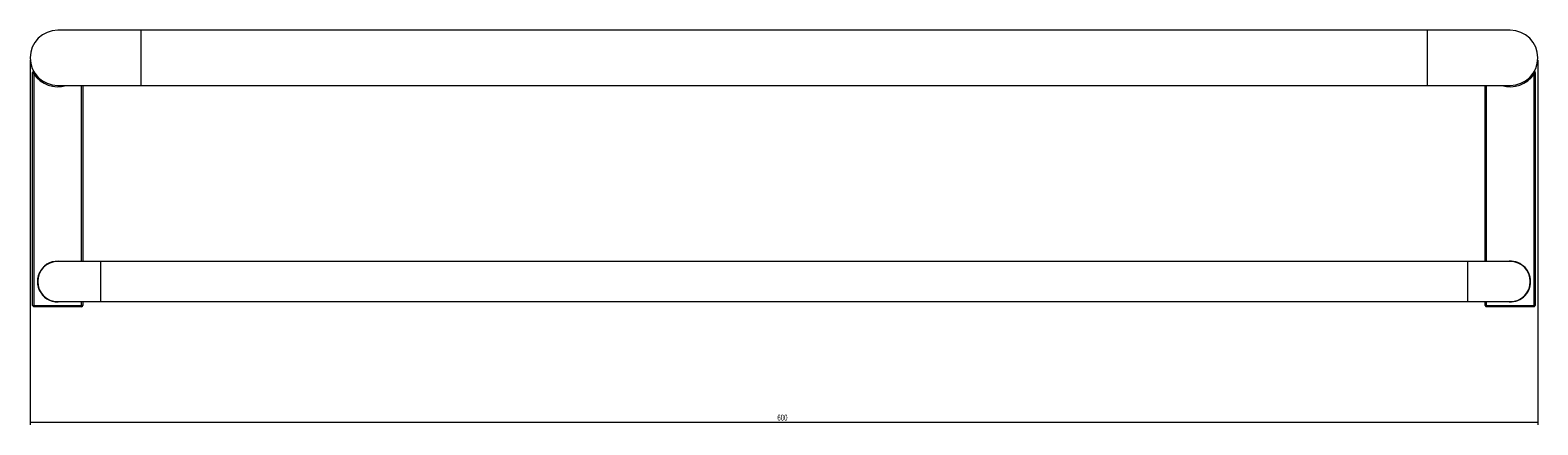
# Model space of a CAD drawing. Header units: millimetres. Extents: x -1167 to 446, y -41 to 796.
# Tile 2 of 4: x -1167 to -567, y 639 to 796. Entities that reach past the tile are written whole.
import ezdxf

# ---------------------------------------------------------------- set-up
doc = ezdxf.new("R2010")
doc.units = ezdxf.units.MM
doc.styles.add('SLDTEXTSTYLE0', font='TXT', dxfattribs={"width": 0.605})
doc.dimstyles.new('SLDDIMSTYLE0', dxfattribs={"dimtxt": 2.311487, "dimasz": 2.5, "dimexe": 0, "dimexo": 0.0625, "dimgap": 0.577872, "dimtad": 1, "dimtoh": 1, "dimrnd": 1e-09, "dimzin": 12, "dimdsep": 46, "dimtxsty": 'SLDTEXTSTYLE0', "dimsah": 1, "dimcen": 0.09, "dimadec": 0, "dimazin": 0, "dimtfac": 1, "dimtofl": 0, "dimtmove": 0, "dimatfit": 3, "dimfxl": 1, "dimfrac": 2, "dimtolj": 1, "dimtzin": 12, "dimarcsym": 0})

# ---------------------------------------------------------------- blocks, each defined once
blk = doc.blocks.new('*D1')
at = {"color": 7, "linetype": 'Continuous', "lineweight": 0}
for p, q in [((-1166.84, 783.56), (-1166.84, 638.56)), ((-566.84, 783.56), (-566.84, 638.56)), ((-1166.84, 639.56), (-566.84, 639.56))]:
    blk.add_line(p, q, dxfattribs=at)
for points in [[(-1166.84, 639.56), (-1164.34, 639.25), (-1164.34, 639.87)], [(-566.84, 639.56), (-569.34, 639.87), (-569.34, 639.25)]]:
    blk.add_solid(points, dxfattribs=at)
at = {"color": 7, "linetype": 'Continuous', "lineweight": 0, "insert": (-869.48, 642.63), "char_height": 2.381, "attachment_point": 1, "style": 'SLDTEXTSTYLE0'}
blk.add_mtext('600', dxfattribs=at)

msp = doc.modelspace()

# ---------------------------------------------------------------- linework, layer by layer
at = {"color": 7, "linetype": 'Continuous', "lineweight": 15}
for p, q in [((-1122.836, 795.56), (-1155.836, 795.56)), ((-610.836, 795.56), (-1122.836, 795.56)), ((-577.836, 795.56), (-610.836, 795.56)), ((-1165.836, 686.06), (-1165.836, 778.763)), ((-1165.336, 778.079), (-1165.336, 686.06)), ((-568.336, 686.06), (-568.336, 778.079)), ((-567.836, 778.763), (-567.836, 686.06)), ((-1155.836, 773.56), (-1122.836, 773.56)), ((-1145.836, 773.56), (-1145.836, 703.56)), ((-1122.836, 773.56), (-610.836, 773.56)), ((-610.836, 773.56), (-577.836, 773.56)), ((-587.836, 703.56), (-587.836, 773.56)), ((-1138.836, 703.56), (-1155.836, 703.56)), ((-594.836, 703.56), (-1138.836, 703.56)), ((-577.836, 703.56), (-594.836, 703.56)), ((-1165.836, 686.06), (-1165.336, 686.06)), ((-1165.336, 685.56), (-1165.336, 686.06)), ((-1165.336, 686.06), (-1146.336, 686.06)), ((-1146.336, 685.56), (-1165.336, 685.56)), ((-1155.836, 687.56), (-1138.836, 687.56)), ((-1146.336, 685.56), (-1146.336, 686.06)), ((-1145.836, 686.06), (-1146.336, 686.06)), ((-1145.836, 687.56), (-1145.836, 686.06)), ((-1138.836, 687.56), (-594.836, 687.56)), ((-594.836, 687.56), (-577.836, 687.56)), ((-587.836, 686.06), (-587.836, 687.56)), ((-587.836, 686.06), (-587.336, 686.06)), ((-587.336, 686.06), (-568.336, 686.06)), ((-587.336, 685.56), (-587.336, 686.06)), ((-568.336, 685.56), (-587.336, 685.56)), ((-567.836, 686.06), (-568.336, 686.06)), ((-568.336, 685.56), (-568.336, 686.06))]:
    msp.add_line(p, q, dxfattribs=at)
at = {"color": 8, "linetype": 'Continuous', "lineweight": 15}
for p, q in [((-1122.836, 795.56), (-1122.836, 773.56)), ((-610.836, 795.56), (-610.836, 773.56)), ((-1146.336, 703.56), (-1146.336, 773.56)), ((-587.336, 773.56), (-587.336, 703.56)), ((-1138.836, 703.56), (-1138.836, 687.56)), ((-594.836, 703.56), (-594.836, 687.56)), ((-1146.336, 686.06), (-1146.336, 687.56)), ((-587.336, 687.56), (-587.336, 686.06))]:
    msp.add_line(p, q, dxfattribs=at)
at = {"color": 7, "linetype": 'Continuous', "lineweight": 15}
for centre, radius, start, end in [((-1155.836, 784.56), 11, 90, 270), ((-577.836, 784.56), 11, 270, 90), ((-1165.536, 778.763), 0.3, 30.861802, 180), ((-568.136, 778.763), 0.3, 0, 149.138198), ((-1155.836, 695.56), 8.1, 80.987549, 279.012451), ((-1155.836, 695.56), 8, 90, 270), ((-577.836, 695.56), 8.1, 0, 99.012451), ((-577.836, 695.56), 8, 270, 90), ((-577.836, 695.56), 8.1, 260.987549, 0), ((-1165.336, 686.06), 0.5, 180, 270), ((-1146.336, 686.06), 0.5, 270, 0), ((-587.336, 686.06), 0.5, 180, 270), ((-568.336, 686.06), 0.5, 270, 0)]:
    msp.add_arc(centre, radius, start, end, dxfattribs=at)
at = {"color": 8, "linetype": 'Continuous', "lineweight": 15}
for centre, start, end in [((-1155.836, 784.56), 214.301153, 286.957426), ((-577.836, 784.56), 253.042574, 325.698847)]:
    msp.add_arc(centre, 11.5, start, end, dxfattribs=at)
at = {"color": 7, "linetype": 'Continuous', "lineweight": 15}
for points, knots in [([(-1165.336, 778.079), (-1165.337, 778.081), (-1165.339, 778.084), (-1165.345, 778.091), (-1165.352, 778.101), (-1165.364, 778.117), (-1165.386, 778.145), (-1165.424, 778.195), (-1165.508, 778.306), (-1165.606, 778.439), (-1165.696, 778.565), (-1165.756, 778.649), (-1165.795, 778.706), (-1165.821, 778.742), (-1165.832, 778.758), (-1165.835, 778.763), (-1165.836, 778.763), (-1165.836, 778.763)], [0, 0, 0, 0, 0.0045415, 0.0134479, 0.0232149, 0.0401136, 0.0695001, 0.1213948, 0.2179715, 0.4612042, 0.5975005, 0.6996614, 0.817956, 0.8753319, 0.9432538, 0.9875857, 1, 1, 1, 1]), ([(-1165.336, 778.079), (-1165.335, 778.081), (-1165.335, 778.085), (-1165.335, 778.093), (-1165.334, 778.105), (-1165.333, 778.124), (-1165.331, 778.157), (-1165.327, 778.218), (-1165.318, 778.357), (-1165.307, 778.523), (-1165.296, 778.679), (-1165.289, 778.781), (-1165.283, 778.848), (-1165.28, 778.892), (-1165.279, 778.911), (-1165.278, 778.917), (-1165.278, 778.917), (-1165.278, 778.917)], [0, 0, 0, 0, 0.0045644, 0.0127381, 0.0220082, 0.0380766, 0.0661196, 0.1158982, 0.2093791, 0.4615639, 0.5973857, 0.6991996, 0.8173198, 0.8747735, 0.9429505, 0.9875165, 1, 1, 1, 1]), ([(-568.336, 778.079), (-568.336, 778.081), (-568.336, 778.085), (-568.336, 778.093), (-568.337, 778.105), (-568.338, 778.124), (-568.34, 778.157), (-568.344, 778.218), (-568.353, 778.357), (-568.364, 778.523), (-568.375, 778.679), (-568.383, 778.781), (-568.388, 778.848), (-568.391, 778.892), (-568.393, 778.911), (-568.393, 778.917), (-568.393, 778.917), (-568.393, 778.917)], [0, 0, 0, 0, 0.0045622, 0.0127372, 0.0220081, 0.0380765, 0.0661196, 0.1158982, 0.2093793, 0.4615625, 0.597387, 0.6992009, 0.8173194, 0.8747732, 0.9429502, 0.9875164, 1, 1, 1, 1]), ([(-568.336, 778.079), (-568.335, 778.081), (-568.332, 778.084), (-568.327, 778.091), (-568.319, 778.101), (-568.307, 778.117), (-568.285, 778.145), (-568.247, 778.195), (-568.163, 778.306), (-568.065, 778.439), (-567.975, 778.565), (-567.915, 778.649), (-567.876, 778.706), (-567.851, 778.742), (-567.839, 778.758), (-567.836, 778.763), (-567.836, 778.763), (-567.836, 778.763)], [0, 0, 0, 0, 0.0045457, 0.0134594, 0.0232216, 0.0401164, 0.0694994, 0.1213935, 0.2179852, 0.4612063, 0.5975092, 0.6996625, 0.8179521, 0.8753261, 0.9432566, 0.9875858, 1, 1, 1, 1])]:
    msp.add_open_spline(points, degree=3, knots=knots, dxfattribs=at)

# ---------------------------------------------------------------- dimensions: what is measured, and where the dimension line sits
at = {"color": 7, "linetype": 'Continuous', "lineweight": 0}
dim = msp.add_linear_dim(base=(-566.836, 639.56), p1=(-1166.836, 784.56), p2=(-566.836, 784.56), dimstyle='SLDDIMSTYLE0', dxfattribs=at)
dim.commit()
dim.dimension.update_dxf_attribs({"geometry": '*D1', "text_midpoint": (-866.836, 639.56), "dimtype": 160})

doc.saveas('drawing.dxf')
